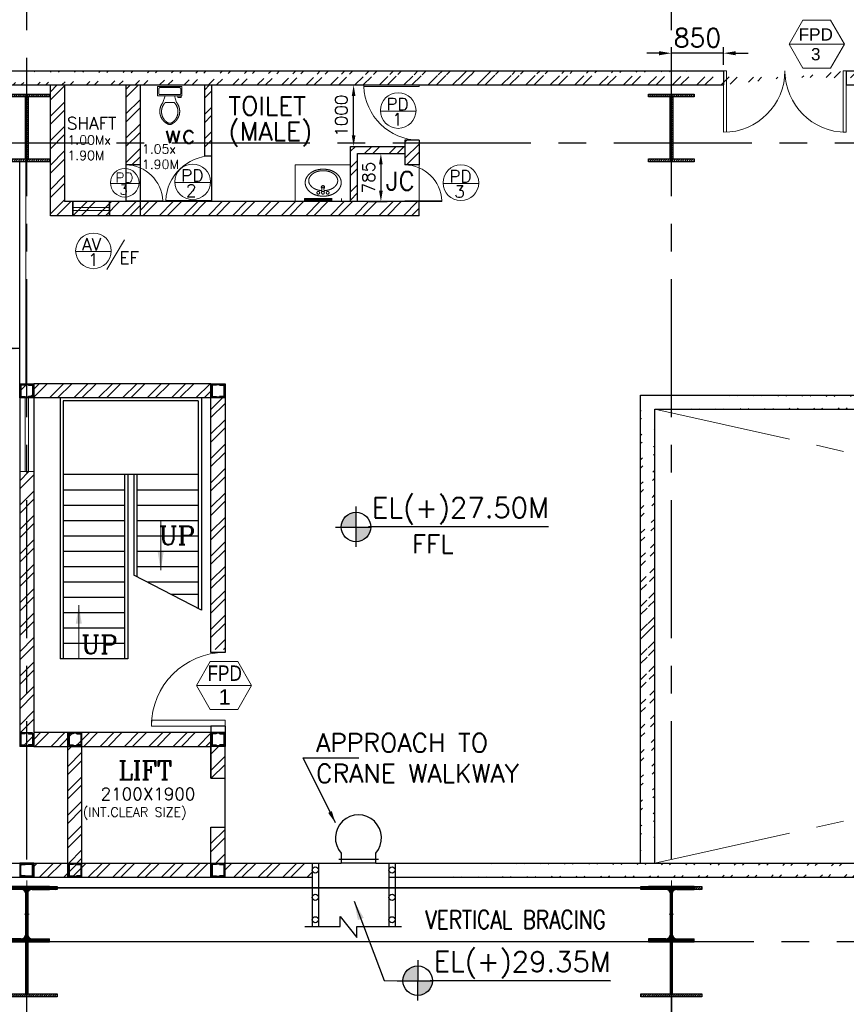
# Model space of a CAD drawing. Header units: inches. Extents: x 0 to 1544102, y -487208 to 23144100.
# Tile 80 of 256: x 527599 to 541064, y -190507 to -174475. Entities that reach past the tile are written whole.
import ezdxf
from ezdxf.enums import TextEntityAlignment as Align

# ---------------------------------------------------------------- set-up
doc = ezdxf.new("R2010")
doc.units = ezdxf.units.IN
doc.header["$LTSCALE"] = 1800
doc.header["$MEASUREMENT"] = 0
for name, pattern in [('1 NORTH ELEVATION$0$NORTH ELEVATION$0$HIDDEN', [0.375, 0.25, -0.125]), ('CENTER', [2, 1.25, -0.25, 0.25, -0.25]), ('HIDDEN', [0.375, 0.25, -0.125])]:
    doc.linetypes.add(name, pattern=pattern)
doc.layers.get('0').update_dxf_attribs({"color": 253, "lineweight": 9})
for name, color, linetype in [('1', 7, 'Continuous'), ('BRACING', 1, 'HIDDEN'), ('COL', 1, 'Continuous'), ('CONCRETE', 145, 'Continuous'), ('GRID', 251, 'CENTER'), ('REV3', 2, 'Continuous'), ('STAIR', 2, 'Continuous'), ('STEEL', 231, 'Continuous'), ('TEXT', 3, 'Continuous'), ('WALL', 6, 'Continuous'), ('WALL1', 6, 'Continuous')]:
    doc.layers.add(name, color=color, linetype=linetype)
for name, color, linetype, lineweight in [('2CON', 1, 'Continuous', 13), ('A-CUT OUT', 3, 'Continuous', 30), ('A-DOOR', 31, 'Continuous', 9), ('A-DOOR TAG', 3, 'Continuous', 15), ('A-WIN TAG', 3, 'Continuous', 13), ('A-WIN TAG TEXT', 3, 'Continuous', 13), ('CCONTHIN', 15, '1 NORTH ELEVATION$0$NORTH ELEVATION$0$HIDDEN', 13), ('CEN', 2, 'CENTER', 15), ('CHAT', 11, 'Continuous', 13), ('DIM', 4, 'Continuous', 18), ('dimension line', 4, 'Continuous', 18), ('DOOR', 235, 'Continuous', 13), ('HANDRAIL', 3, 'Continuous', 15), ('LEADER', 4, 'Continuous', 15), ('WALL HATCH', 251, 'Continuous', 13), ('WIN', 31, 'Continuous', 13), ('WINDOW', 3, 'Continuous', 13)]:
    doc.layers.add(name, color=color, linetype=linetype, lineweight=lineweight)
doc.styles.add('ROAMNS', font='ROMANS.shx')
doc.styles.add('ROMANC', font='ROMANC.SHX')
doc.styles.add('ROMANS', font='romans.shx')
doc.styles.add('SIMPLEX-25', font='simplex.shx')
doc.styles.get("Standard").update_dxf_attribs({"font": 'arial.ttf'})
doc.linetypes.add('FENCELINE1', pattern='A,0.25,-0.1,[133,ltypeshp.shx,S=0.1,R=0,X=-0.1,Y=0],-0.1,1', length=1.45)
doc.dimstyles.new('270-TA-100', dxfattribs={"dimscale": 150, "dimtxt": 400, "dimasz": 2, "dimexe": 0.75, "dimexo": 1, "dimgap": 1, "dimtad": 1, "dimdec": 0, "dimzin": 12, "dimdsep": 46, "dimtxsty": 'ROMANS', "dimcen": 0, "dimclrd": 256, "dimclre": 256, "dimclrt": 6, "dimadec": 1, "dimazin": 3, "dimtfac": 1, "dimtdec": 0, "dimtix": 1, "dimtmove": 2, "dimatfit": 0, "dimfxl": 1.25, "dimarcsym": 2})
doc.dimstyles.new('DIM INT 1', dxfattribs={"dimtxt": 300, "dimasz": 200, "dimexe": 100, "dimexo": 100, "dimgap": 100, "dimtad": 1, "dimdec": 0, "dimzin": 13, "dimdsep": 46, "dimlunit": 5, "dimtxsty": 'ROAMNS', "dimblk1": 'CLOSEDBLANK', "dimcen": 0.09, "dimclrd": 9, "dimclre": 9, "dimclrt": 4, "dimadec": 0, "dimazin": 0, "dimtfac": 1, "dimtdec": 0, "dimtix": 1, "dimtmove": 2, "dimatfit": 3, "dimfxl": 1, "dimtolj": 1, "dimtzin": 13, "dimarcsym": 0})
doc.dimstyles.new('DIM INT 2', dxfattribs={"dimtxt": 200, "dimasz": 180, "dimexe": 100, "dimexo": 100, "dimgap": 100, "dimtad": 1, "dimdec": 0, "dimzin": 13, "dimdsep": 46, "dimlunit": 5, "dimtxsty": 'ROAMNS', "dimcen": 0.09, "dimclrd": 9, "dimclre": 9, "dimclrt": 4, "dimadec": 0, "dimazin": 0, "dimtfac": 1, "dimtdec": 0, "dimtix": 1, "dimtmove": 2, "dimatfit": 3, "dimfxl": 1, "dimtolj": 1, "dimtzin": 13, "dimarcsym": 0})
doc.dimstyles.new('DIM100 x2', dxfattribs={"dimscale": 0, "dimtxt": 400, "dimasz": 400, "dimexe": 100, "dimexo": 100, "dimgap": 100, "dimtad": 1, "dimdec": 0, "dimzin": 13, "dimdsep": 46, "dimtxsty": 'ROMANS', "dimblk2": 'OBLIQUE', "dimcen": 100, "dimdle": 100, "dimclrd": 9, "dimclre": 9, "dimclrt": 4, "dimadec": 0, "dimazin": 0, "dimtfac": 1.1, "dimtdec": 0, "dimtix": 1, "dimtmove": 2, "dimatfit": 3, "dimfxl": 1, "dimtolj": 1, "dimtzin": 13, "dimarcsym": 0})
doc.dimstyles.new('USER175', dxfattribs={"dimscale": 175, "dimtxt": 2, "dimasz": 1.75, "dimexe": 0, "dimexo": 0, "dimgap": 0.5, "dimtad": 1, "dimdec": 0, "dimzin": 0, "dimdsep": 46, "dimtxsty": 'ROMANS', "dimcen": 0, "dimclrd": 4, "dimclre": 4, "dimclrt": 4, "dimadec": 0, "dimazin": 0, "dimtfac": 0.09, "dimtdec": 0, "dimtix": 1, "dimtofl": 0, "dimtmove": 0, "dimatfit": 3, "dimfxl": 1, "dimtolj": 1, "dimtzin": 0, "dimarcsym": 0})
pattern_1 = [(45, (-441058.83, -169272.05), (-198.87378, 198.87378), []), (45, (-440926.25, -169272.05), (-198.87378, 198.87378), [])]
pattern_2 = [(45, (0, -106029.48), (-198.87378, 198.87378), []), (45, (132.58, -106029.48), (-198.87378, 198.87378), [])]
pattern_3 = [(45, (1e-10, -106029.48), (-198.87378, 198.87378), []), (45, (132.58, -106029.48), (-198.87378, 198.87378), [])]

# ---------------------------------------------------------------- blocks, each defined once
blk = doc.blocks.new('B-ROW COLUMN')
at = {"layer": 'COL'}
h = blk.add_hatch(dxfattribs=at)
h.set_pattern_fill('ANSI31', color=256, scale=200, style=0)
h.set_pattern_definition([(45, (155648.048, 63141.767), (-17.67767, 17.67767), [])])
h.paths.add_polyline_path([(171095, 85178), (172085, 85178), (172085, 85128), (171095, 85128)])
h.paths.add_polyline_path([(171574, 86878), (171606, 86878), (171606, 85178), (171574, 85178)])
h.paths.add_polyline_path([(171095, 86928), (172085, 86928), (172085, 86878), (171095, 86878)])
blk.add_line((171590, 85128), (171590, 86928))
at = {"layer": 'CEN'}
for p, q in [((171590, 85128), (171590, 86928)), ((171399, 86028), (171782, 86028))]:
    blk.add_line(p, q, dxfattribs=at)
at = {"layer": 'COL'}
for points in [[(171095, 86928), (172085, 86928), (172085, 86878), (171095, 86878)], [(171574, 86878), (171606, 86878), (171606, 85178), (171574, 85178)], [(171095, 85178), (172085, 85178), (172085, 85128), (171095, 85128)]]:
    blk.add_lwpolyline(points, close=True, dxfattribs=at)
blk = doc.blocks.new('M_Fire Door Single - 1200 x 2100mm FPD1-Level 1')
at = {"layer": 'A-DOOR'}
for p, q in [((500, -115), (500, -1315)), ((600, -115), (500, -115)), ((600, -115), (600, -1315)), ((600, -1315), (500, -1315))]:
    blk.add_line(p, q, dxfattribs=at)
blk.add_arc((600, -115), 1200, 180, 270, dxfattribs=at)
blk = doc.blocks.new('Stub column')
at = {"layer": 'COL', "linetype": 'ByBlock'}
for p, q in [((-108, 90), (-108, -90)), ((-108, 90), (-100, 90)), ((-108, 90), (-100, 90)), ((-108, 90), (-108, -90)), ((-25, 100), (-100, 100)), ((-100, 100), (-100, -100)), ((-100, 100), (-100, -100)), ((-25, 100), (-100, 100)), ((90, 108), (-90, 108)), ((-90, 100), (-90, 108)), ((-90, 100), (-90, 108)), ((-25, 100), (100, 100)), ((90, 100), (90, 108)), ((100, 100), (100, -100)), ((108, 90), (100, 90)), ((108, 90), (108, -90)), ((-108, -90), (-100, -90)), ((-108, -90), (-100, -90)), ((-100, -100), (-25, -100)), ((-100, -100), (-25, -100)), ((-90, -100), (-90, -108)), ((-90, -100), (-90, -108)), ((90, -108), (-90, -108)), ((100, -100), (-25, -100)), ((90, -100), (90, -108)), ((108, -90), (100, -90))]:
    blk.add_line(p, q, dxfattribs=at)
for points in [[(-25, -100), (-25, -97, 0.401544), (-31, -91), (-88, -88, -0.401544), (-94, -82), (-94, 82, -0.401544), (-88, 88), (-31, 91, 0.401544), (-25, 97), (-25, 100)], [(-25, -100), (-25, -97, 0.401544), (-31, -91), (-88, -88, -0.401544), (-94, -82), (-94, 82, -0.401544), (-88, 88), (-31, 91, 0.401544), (-25, 97), (-25, 100)], [(25, -100), (25, -97, -0.401544), (31, -91), (88, -88, 0.401544), (94, -82), (94, 82, 0.401544), (88, 88), (31, 91, -0.401544), (25, 97), (25, 100)]]:
    blk.add_lwpolyline(points, format="xyb", dxfattribs=at)
blk = doc.blocks.new('PL-FFL2')
at = {"layer": 'A-CUT OUT'}
h = blk.add_hatch(color=7, dxfattribs=at)
h.paths.add_polyline_path([(3.09, 1.96, 0.414214), (1.09, -0.04), (3.09, -0.04)])
h.paths.add_polyline_path([(5.09, -0.04), (3.09, -0.04), (3.09, -2.04, 0.414214)])
at = {"color": 1, "linetype": 'Continuous'}
for p, q in [((3.09, 2.74), (3.09, -2.74)), ((29.24, 0), (4.78, 0)), ((4.78, 0), (5.09, 0)), ((0.31, -0.04), (5.09, -0.04))]:
    blk.add_line(p, q, dxfattribs=at)
blk.add_circle((3.09, -0.04), 2, dxfattribs=at)
at = {"color": 4, "linetype": 'Continuous'}
blk.add_attdef('EL(+)', text='', height=2.75, dxfattribs=at).set_placement((18.98, 2.4), align=Align.MIDDLE)
at = {"color": 3, "linetype": 'Continuous'}
blk.add_attdef('XXX', text='', height=2.5, dxfattribs=at).set_placement((18.44, -3.52), align=Align.MIDDLE)
blk = doc.blocks.new('*D659')
at = {"layer": 'dimension line', "color": 9, "lineweight": -2, "transparency": 16777216}
for p, q in [((538214, -189746), (538214, -191371)), ((548714, -190890), (548714, -191371)), ((548314, -191271), (538614, -191271))]:
    blk.add_line(p, q, dxfattribs=at)
at = {"layer": 'dimension line', "color": 9, "transparency": 16777216}
for points in [[(538614, -191205), (538614, -191338), (538214, -191271)], [(548314, -191205), (548314, -191338), (548714, -191271)]]:
    blk.add_solid(points, dxfattribs=at)
at = {"layer": 'dimension line', "color": 4, "transparency": 16777216, "insert": (543464, -190971), "char_height": 400, "attachment_point": 5, "style": 'ROMANS'}
blk.add_mtext('\\A1;10500', dxfattribs=at)
blk = doc.blocks.new('_Oblique')
at = {"color": 0, "linetype": 'ByBlock', "lineweight": -2}
blk.add_line((-0.5, -0.5), (0.5, 0.5), dxfattribs=at)
blk = doc.blocks.new('B-ROW COLUMN (ABOVE 27.6M)')
at = {"layer": 'COL', "linetype": 'Continuous'}
h = blk.add_hatch(dxfattribs=at)
h.set_pattern_fill('ANSI31', color=256, scale=100, style=0)
h.set_pattern_definition([(45, (-1203962.571, 168010.577), (-8.83883476, 8.83883476), [])])
h.paths.add_polyline_path([(13, 500), (0, 500), (0, 150), (13, 150)])
h.paths.add_polyline_path([(0, 500), (-13, 500), (-13, 150), (0, 150)])
h.paths.add_polyline_path([(-370, 900), (-370, 852), (-89, 852), (-87, 852), (-85, 852), (-83, 852), (-82, 852), (-80, 851), (-78, 851), (-76, 851), (-74, 851), (-72, 850), (-71, 850), (-69, 849), (-67, 849), (-65, 848), (-64, 848), (-62, 847), (-60, 846), (-58, 846), (-57, 845), (-55, 844), (-53, 843), (-52, 842), (-50, 841), (-49, 840), (-47, 839), (-46, 838), (-44, 837), (-43, 836), (-41, 835), (-40, 834), (-38, 832), (-37, 831), (-36, 830), (-34, 829), (-33, 827), (-32, 826), (-31, 824), (-29, 823), (-28, 821), (-27, 820), (-26, 818), (-25, 817), (-24, 815), (-23, 814), (-22, 812), (-22, 810), (-21, 809), (-20, 807), (-19, 805), (-19, 804), (-18, 802), (-17, 800), (-17, 798), (-16, 797), (-16, 795), (-15, 793), (-15, 791), (-15, 789), (-14, 788), (-14, 786), (-14, 784), (-14, 782), (-14, 780), (-14, 778), (-13, 776), (-13, 500), (0, 500), (0, 900)])
h.paths.add_polyline_path([(370, 852), (370, 900), (0, 900), (0, 500), (13, 500), (13, 776), (14, 778), (14, 780), (14, 782), (14, 784), (14, 786), (14, 788), (15, 789), (15, 791), (15, 793), (16, 795), (16, 797), (17, 798), (17, 800), (18, 802), (19, 804), (19, 805), (20, 807), (21, 809), (22, 810), (22, 812), (23, 814), (24, 815), (25, 817), (26, 818), (27, 820), (28, 821), (29, 823), (31, 824), (32, 826), (33, 827), (34, 829), (36, 830), (37, 831), (38, 832), (40, 834), (41, 835), (43, 836), (44, 837), (46, 838), (47, 839), (49, 840), (50, 841), (52, 842), (53, 843), (55, 844), (57, 845), (58, 846), (60, 846), (62, 847), (64, 848), (65, 848), (67, 849), (69, 849), (71, 850), (72, 850), (74, 851), (76, 851), (78, 851), (80, 851), (82, 852), (83, 852), (85, 852), (87, 852), (89, 852)])
h.paths.add_polyline_path([(370, 0), (370, 48), (89, 48), (87, 48), (85, 48), (83, 48), (82, 48), (80, 49), (78, 49), (76, 49), (74, 49), (72, 50), (71, 50), (69, 51), (67, 51), (65, 52), (64, 52), (62, 53), (60, 54), (58, 54), (57, 55), (55, 56), (53, 57), (52, 58), (50, 59), (49, 60), (47, 61), (46, 62), (44, 63), (43, 64), (41, 65), (40, 66), (38, 68), (37, 69), (36, 70), (34, 71), (33, 73), (32, 74), (31, 76), (29, 77), (28, 79), (27, 80), (26, 82), (25, 83), (24, 85), (23, 86), (22, 88), (22, 90), (21, 91), (20, 93), (19, 95), (19, 96), (18, 98), (17, 100), (17, 102), (16, 103), (16, 105), (15, 107), (15, 109), (15, 111), (14, 112), (14, 114), (14, 116), (14, 118), (14, 120), (14, 122), (13, 124), (13, 150), (0, 150), (0, 0)])
h.paths.add_polyline_path([(-370, 48), (-370, 0), (0, 0), (0, 150), (-13, 150), (-13, 124), (-14, 122), (-14, 120), (-14, 118), (-14, 116), (-14, 114), (-14, 112), (-15, 111), (-15, 109), (-15, 107), (-16, 105), (-16, 103), (-17, 102), (-17, 100), (-18, 98), (-19, 96), (-19, 95), (-20, 93), (-21, 91), (-22, 90), (-22, 88), (-23, 86), (-24, 85), (-25, 83), (-26, 82), (-27, 80), (-28, 79), (-29, 77), (-31, 76), (-32, 74), (-33, 73), (-34, 71), (-36, 70), (-37, 69), (-38, 68), (-40, 66), (-41, 65), (-43, 64), (-44, 63), (-46, 62), (-47, 61), (-49, 60), (-50, 59), (-52, 58), (-53, 57), (-55, 56), (-57, 55), (-58, 54), (-60, 54), (-62, 53), (-64, 52), (-65, 52), (-67, 51), (-69, 51), (-71, 50), (-72, 50), (-74, 49), (-76, 49), (-78, 49), (-80, 49), (-82, 48), (-83, 48), (-85, 48), (-87, 48), (-89, 48)])
at = {"layer": 'CEN', "color": 2}
for p, q in [((0, 995), (0, -95)), ((-37, 450), (37, 450))]:
    blk.add_line(p, q, dxfattribs=at)
at = {"layer": 'COL'}
for p, q in [((-370, 900), (-370, 852)), ((370, 900), (-370, 900)), ((-89, 852), (-370, 852)), ((89, 852), (370, 852)), ((370, 852), (370, 900)), ((-13, 776), (-13, 124)), ((13, 776), (13, 124)), ((-89, 48), (-370, 48)), ((-370, 48), (-370, 0)), ((-370, 0), (370, 0)), ((89, 48), (370, 48)), ((370, 0), (370, 48))]:
    blk.add_line(p, q, dxfattribs=at)
for centre, major_axis, start_param, end_param in [((-89, 776), (-75.5, 0), 3.142177, 4.712973), ((89, 776), (-75.5, 0), -1.570153, 0.000644), ((-89, 124), (-75.5, 0.1), 1.572668, 3.143464), ((89, 124), (-75.5, 0.1), 0.001198, 1.571994)]:
    blk.add_ellipse(centre, major_axis=major_axis, ratio=1, start_param=start_param, end_param=end_param, dxfattribs=at)
blk = doc.blocks.new('C-ROW COLUMN (above17m)')
at = {"layer": 'COL'}
h = blk.add_hatch(dxfattribs=at)
h.set_pattern_fill('ANSI31', color=256, scale=200, style=0)
h.set_pattern_definition([(45, (-78771.347, -120071.694), (-17.6776695, 17.6776695), [])])
h.paths.add_polyline_path([(22, 755), (-22, 755), (-22, -255), (22, -255)])
h.paths.add_polyline_path([(370, -300), (370, -255), (-370, -255), (-370, -300)])
h.paths.add_polyline_path([(-370, 800), (-370, 755), (370, 755), (370, 800)])
at = {"layer": 'CEN'}
for p, q in [((0, -300), (0, 800)), ((-192, 0), (192, 0))]:
    blk.add_line(p, q, dxfattribs=at)
at = {"layer": 'COL'}
for points in [[(-370, 800), (370, 800), (370, 755), (-370, 755)], [(-22, 755), (22, 755), (22, -255), (-22, -255)], [(-370, -255), (370, -255), (370, -300), (-370, -300)]]:
    blk.add_lwpolyline(points, close=True, dxfattribs=at)
blk = doc.blocks.new('M_Double-Flush - 2000 X 2100 SD1-275612-Level 1')
at = {"layer": 'A-DOOR', "lineweight": 18}
for p, q in [((-1000, 1115), (-949, 1115)), ((-1000, 115), (-1000, 1115)), ((-949, 115), (-949, 1115)), ((949, 115), (949, 1114)), ((1000, 115), (1000, 1115)), ((-1000, 115), (-949, 115)), ((1000, 115), (949, 115))]:
    blk.add_line(p, q, dxfattribs=at)
at = {"layer": 'A-DOOR'}
for centre, start, end in [((-1000, 115), 0, 90), ((1000, 115), 90, 180)]:
    blk.add_arc(centre, 1000, start, end, dxfattribs=at)
blk = doc.blocks.new('*D769')
at = {"layer": 'DIM', "color": 9, "lineweight": -2, "transparency": 16777216}
for p, q in [((538014, -175021), (537814, -175021)), ((538214, -175438), (538214, -174921)), ((539064, -175021), (538214, -175021)), ((539064, -175208), (539064, -174921)), ((539264, -175021), (539464, -175021))]:
    blk.add_line(p, q, dxfattribs=at)
at = {"layer": 'DIM', "color": 9, "transparency": 16777216}
for points in [[(538014, -174988), (538014, -175055), (538214, -175021)], [(539264, -174988), (539264, -175055), (539064, -175021)]]:
    blk.add_solid(points, dxfattribs=at)
at = {"layer": 'DIM', "color": 4, "transparency": 16777216, "insert": (538639, -174771), "char_height": 300, "attachment_point": 5, "style": 'ROAMNS'}
blk.add_mtext('\\A1;850', dxfattribs=at)
blk = doc.blocks.new('_ClosedBlank')
at = {"color": 0, "linetype": 'ByBlock', "lineweight": -2}
for p, q in [((-1, 0.167), (0, 0)), ((-1, 0.167), (-1, -0.167)), ((0, 0), (-1, -0.167))]:
    blk.add_line(p, q, dxfattribs=at)
blk = doc.blocks.new('SERVICE BUILDING-ARCH$0$dd1')
at = {"layer": 'DOOR'}
blk.add_lwpolyline([(-1000, 975), (0, 975), (0, 1000), (-1000, 1000)], close=True, dxfattribs=at)
blk.add_arc((13, 1014), 1014, 182.2093, 269.2412, dxfattribs=at)
blk = doc.blocks.new('*D1102')
at = {"layer": 'DIM', "color": 9, "lineweight": -2, "transparency": 16777216}
for p, q in [((533292, -176653), (533582, -176653)), ((533482, -176833), (533482, -177258)), ((533292, -177438), (533582, -177438))]:
    blk.add_line(p, q, dxfattribs=at)
at = {"layer": 'DIM', "color": 9, "transparency": 16777216}
for points in [[(533452, -176833), (533512, -176833), (533482, -176653)], [(533452, -177258), (533512, -177258), (533482, -177438)]]:
    blk.add_solid(points, dxfattribs=at)
at = {"layer": 'DIM', "color": 4, "transparency": 16777216, "insert": (533282, -177045), "char_height": 200, "attachment_point": 5, "rotation": 90, "style": 'ROAMNS'}
blk.add_mtext('\\A1;785', dxfattribs=at)
blk = doc.blocks.new('*D1103')
at = {"layer": 'DIM', "color": 9, "lineweight": -2, "transparency": 16777216}
for p, q in [((533089, -175538), (533138, -175538)), ((533038, -176358), (533038, -175718)), ((533089, -176538), (533138, -176538))]:
    blk.add_line(p, q, dxfattribs=at)
at = {"layer": 'DIM', "color": 9, "transparency": 16777216}
for points in [[(533008, -175718), (533068, -175718), (533038, -175538)], [(533008, -176358), (533068, -176358), (533038, -176538)]]:
    blk.add_solid(points, dxfattribs=at)
at = {"layer": 'DIM', "color": 4, "transparency": 16777216, "insert": (532838, -176038), "char_height": 200, "attachment_point": 5, "rotation": 90, "style": 'ROAMNS'}
blk.add_mtext('\\A1;1000', dxfattribs=at)
blk = doc.blocks.new('*U1096')
for p, q in [((9.5, -7), (9.5, -3)), ((-10, -9.5), (-8, -9.5)), ((-10, -10.5), (-10, -9.5)), ((-7, -10.5), (-10, -10.5)), ((-8, -9.5), (-8, -9)), ((-7, -9), (-7, -10.5)), ((-4, -9), (-6, -15)), ((4, -15), (-4, -15)), ((4, -9), (6, -15))]:
    blk.add_line(p, q)
blk.add_lwpolyline([(10.5, -9), (10.5, -1), (-10.5, -1), (-10.5, -9)], close=True)
for points in [[(-9.5, -3), (-9.5, -7)], [(8.5, -2), (-8.5, -2)], [(-8.5, -8), (8.5, -8)]]:
    blk.add_lwpolyline(points)
for centre, radius, start, end in [((-8.62, -2.88), 0.884, 81.8699, 188.1301), ((-8.62, -7.12), 0.884, 171.8699, 278.1301), ((8.62, -2.88), 0.884, 351.8699, 98.1301), ((8.62, -7.12), 0.884, 261.8699, 8.1301), ((3.52, -22.58), 12.17, 141.46911, 247.97143), ((4.2, -22.82), 11.33, 136.36773, 238.94682), ((-3.52, -22.58), 12.17, 292.02843, 38.53071), ((-4.2, -22.82), 11.33, 301.05301, 43.63209), ((0, -28.88), 4, 245.73182, 294.26817), ((0, -30), 4, 254.86053, 285.13947)]:
    blk.add_arc(centre, radius, start, end)
blk = doc.blocks.new('SC-01& LIFT')
at = {"layer": 'WALL HATCH'}
h = blk.add_hatch(dxfattribs=at)
h.set_pattern_fill('ANSI32', color=256, scale=750, style=0)
h.set_pattern_definition([(45, (-441713.83, -169222.05), (-198.87378, 198.87378), []), (45, (-441581.25, -169222.05), (-198.87378, 198.87378), [])])
edge = h.paths.add_edge_path()
edge.add_arc((3172, -33583100), 33587860, 89.9999019, 90.0002943, ccw=False)
edge.add_line((3230, 4760), (3230, 8855))
edge.add_line((3230, 8855), (3000, 8855))
edge.add_line((3000, 8855), (3000, 4760))
h = blk.add_hatch(dxfattribs=at)
h.set_pattern_fill('ANSI32', color=256, scale=750, style=0)
h.set_pattern_definition([(45, (-527713.7, -124725.3), (-198.87378, 198.87378), []), (45, (-527581.12, -124725.3), (-198.87378, 198.87378), [])])
h.paths.add_polyline_path([(3000, 9085), (115, 9085), (115, 8970), (3000, 8970)])
h.paths.add_polyline_path([(3000, 8970), (115, 8970), (115, 8855), (3000, 8855)])
h = blk.add_hatch(dxfattribs=at)
h.set_pattern_fill('ANSI32', color=256, scale=750, style=0)
h.set_pattern_definition([(45, (-421565.83, -181789.8), (-198.87378, 198.87378), []), (45, (-421433.25, -181789.8), (-198.87378, 198.87378), [])])
h.paths.add_polyline_path([(3000, 3180), (2305, 3180), (115, 3180), (115, 3295), (3000, 3295)])
h.paths.add_polyline_path([(3000, 3295), (115, 3295), (115, 3410), (125, 3410), (3000, 3410)])
h = blk.add_hatch(dxfattribs=at)
h.set_pattern_fill('ANSI32', color=256, scale=750, style=0)
h.set_pattern_definition([(45, (-466575.8, -141084.9), (-198.87378, 198.87378), []), (45, (-466443.2, -141084.9), (-198.87378, 198.87378), [])])
h.paths.add_polyline_path([(900, 3180), (670, 3180), (670, 1280), (900, 1280)])
h = blk.add_hatch(dxfattribs=at)
h.set_pattern_fill('ANSI32', color=256, scale=750, style=0)
h.set_pattern_definition(pattern_1)
h.paths.add_polyline_path([(3230, 3180), (3000, 3180), (3000, 2663), (3230, 2663)])
h = blk.add_hatch(dxfattribs=at)
h.set_pattern_fill('ANSI32', color=256, scale=750, style=0)
h.set_pattern_definition(pattern_1)
h.paths.add_polyline_path([(3230, 1863), (3000, 1863), (3000, 1280), (3230, 1280)])
h = blk.add_hatch(dxfattribs=at)
h.set_pattern_fill('ANSI32', color=256, scale=750, style=0)
h.set_pattern_definition([(45, (-441713.83, -169272.05), (-198.87378, 198.87378), []), (45, (-441581.25, -169272.05), (-198.87378, 198.87378), [])])
h.paths.add_polyline_path([(3000, 1050), (3000, 1280), (115, 1280), (115, 1050)])
at = {"layer": 'COL'}
for points in [[(-115, 9085), (115, 9085), (115, 8855), (-115, 8855)], [(3000, 9085), (3230, 9085), (3230, 8855), (3000, 8855)], [(3000, 3410), (3230, 3410), (3230, 3180), (3000, 3180)]]:
    blk.add_lwpolyline(points, close=True, dxfattribs=at)
at = {"layer": 'REV3', "linetype": 'Continuous'}
for p, q in [((115, 1280), (-115, 1280)), ((115, 1050), (-115, 1050))]:
    blk.add_line(p, q, dxfattribs=at)
at = {"layer": 'STAIR', "linetype": 'FENCELINE1', "ltscale": 0.25}
for p, q in [((545, 8855), (545, 4605)), ((2845, 8855), (2845, 5396)), ((1645, 7605), (1645, 4605)), ((1745, 7605), (1745, 5971))]:
    blk.add_line(p, q, dxfattribs=at)
at = {"layer": 'STAIR'}
for p, q in [((595, 8805), (595, 4605)), ((2795, 8805), (595, 8805)), ((2795, 8805), (2795, 5422)), ((2795, 7605), (595, 7605)), ((1595, 7605), (1595, 4605)), ((1795, 7605), (1795, 5945)), ((1595, 7355), (595, 7355)), ((2795, 7355), (1795, 7355)), ((1595, 7105), (595, 7105)), ((2795, 7105), (1795, 7105)), ((1595, 6855), (595, 6855)), ((2795, 6855), (1795, 6855)), ((1595, 6605), (595, 6605)), ((2795, 6605), (1795, 6605)), ((1595, 6355), (595, 6355)), ((2795, 6355), (1795, 6355)), ((1595, 6105), (595, 6105)), ((2795, 6105), (1795, 6105)), ((2845, 5396), (1745, 5971)), ((1595, 5855), (595, 5855)), ((2795, 5855), (1967, 5855)), ((2795, 5655), (2350, 5655)), ((1595, 5605), (595, 5605)), ((1595, 5355), (595, 5355)), ((1595, 5105), (595, 5105)), ((1595, 4855), (595, 4855)), ((1645, 4605), (545, 4605))]:
    blk.add_line(p, q, dxfattribs=at)
at = {"layer": 'WALL'}
for p, q in [((3000, 9085), (115, 9085)), ((3000, 8855), (115, 8855)), ((670, 1050), (670, 3410)), ((900, 1050), (900, 3410)), ((3000, 3510), (3000, 3410)), ((3230, 3510), (3230, 3410)), ((3000, 3180), (3000, 2663)), ((3000, 2663), (3000, 3180)), ((3000, 2663), (3230, 2663)), ((3000, 1863), (3230, 1863)), ((3000, 1050), (3000, 1863))]:
    blk.add_line(p, q, dxfattribs=at)
at = {"layer": 'WALL', "flags": 128}
for points in [[(3230, 9085), (3230, 4710), (3000, 4710), (3000, 9085)], [(115, 3410), (3000, 3410)], [(3230, 3510), (3000, 3510)], [(115, 3180), (3000, 3180)], [(3000, 1280), (3000, 1863)], [(3230, 1280), (3230, 1863)], [(115, 1280), (3000, 1280)], [(115, 1050), (2870, 1050)]]:
    blk.add_lwpolyline(points, dxfattribs=at)
at = {"layer": 'WALL'}
for points in [[(-115, 1280), (-115, 1050), (3230, 1050), (3230, 3180)], [(-115, 1280), (-115, 1050)], [(115, 1280), (115, 1050)]]:
    blk.add_lwpolyline(points, dxfattribs=at)
at = {"layer": 'COL', "xscale": -1, "rotation": 180}
for p in [(0, 8970), (3115, 8970), (0, 3295), (785, 3295), (3115, 3295), (785, 1165), (3115, 1165)]:
    blk.add_blockref('Stub column', p, dxfattribs=at)
at = {"layer": 'COL'}
blk.add_blockref('Stub column', (0, 1165), dxfattribs=at)
at = {"layer": 'TEXT', "linetype": 'CENTER', "style": 'ROMANC'}
for s, height, p in [('UP', 300, (2150, 6467, -1000)), ('UP', 300, (888, 4691, -1000)), ('LIFT', 300, (1493, 2644)), ('2100X1900', 200, (1204, 2307)), ('(INT.CLEAR SIZE)', 150, (913, 2036))]:
    blk.add_text(s, height=height, dxfattribs=at).set_placement(p)
at = {"layer": 'LEADER'}
for points in [[(2182, 6050), (2182, 6855)], [(848, 5478), (848, 4605)]]:
    blk.add_leader(points, dimstyle='270-TA-100', dxfattribs=at)

msp = doc.modelspace()

# ---------------------------------------------------------------- hatches: boundary and pattern name
at = {"layer": 'WALL HATCH'}
h = msp.add_hatch(dxfattribs=at)
h.set_pattern_fill('ANSI32', color=256, scale=750, style=0)
h.set_pattern_definition([(45, (0, -210), (-198.87378, 198.87378), []), (45, (132.58, -210), (-198.87378, 198.87378), [])])
edge = h.paths.add_edge_path()
edge.add_line((541063.7, -175308.09), (557298.96, -175308.09))
edge.add_line((541063.7, -175538.09), (557292.52, -175538.09))
edge.add_line((525244.99, -175308.09), (539063.7, -175308.09))
edge.add_line((525244.99, -175538.09), (539063.7, -175538.09))
h = msp.add_hatch(dxfattribs=at)
h.set_pattern_fill('ANSI32', color=256, scale=750, style=0)
h.set_pattern_definition([(45, (124000, -106029.48), (-198.87378, 198.87378), []), (45, (124132.58, -106029.48), (-198.87378, 198.87378), [])])
h.paths.add_polyline_path([(529558.7, -175538.09), (529328.7, -175538.09), (529328.7, -176488.09), (529558.7, -176488.09)])
h.paths.add_polyline_path([(528328.7, -175538.09), (528098.7, -175538.09), (528098.7, -176488.09), (528328.7, -176488.09)])
edge = h.paths.add_edge_path()
edge.add_arc((529320.64, -177446.43), 608.51, 66.96986, 89.241175)
edge.add_line((529328.7, -176837.98), (529328.7, -176488.09))
edge.add_line((529328.7, -176488.09), (529558.7, -176488.09))
edge.add_line((529558.7, -176488.09), (529558.7, -176886.42))
h.paths.add_polyline_path([(529558.7, -177422.98), (529328.7, -177422.98), (529328.7, -177437.98), (528328.7, -177437.98), (528328.7, -176488.09), (528098.7, -176488.09), (528098.7, -177667.98), (529558.7, -177667.98)])
h = msp.add_hatch(dxfattribs=at)
h.set_pattern_fill('ANSI32', color=256, scale=750, style=0)
h.set_pattern_definition(pattern_3)
h.paths.add_polyline_path([(530723.7, -175538.09), (530608.7, -175538.09), (530608.7, -176694.43), (530723.7, -176694.43)])
h = msp.add_hatch(dxfattribs=at)
h.set_pattern_fill('ANSI32', color=256, scale=750, style=0)
h.set_pattern_definition(pattern_3)
h.paths.add_polyline_path([(534103.7, -176437.98), (533873.7, -176437.98), (533873.7, -176537.98), (533873.7, -176837.98), (534103.7, -176837.98)])
h = msp.add_hatch(dxfattribs=at)
h.set_pattern_fill('ANSI32', color=256, scale=750, style=0)
h.set_pattern_definition([(45, (527713.7, -176587.98), (-198.874, 198.874), []), (45, (527846.29, -176587.98), (-198.874, 198.874), [])])
h.paths.add_polyline_path([(533873.7, -176537.98), (532988.7, -176537.98), (532988.7, -177537.98), (533103.7, -177537.98), (533103.7, -176652.98), (533873.7, -176652.98)])
h = msp.add_hatch(dxfattribs=at)
h.set_pattern_fill('ANSI32', color=256, scale=750, style=0)
h.set_pattern_definition([(45, (1e-10, -106144.37), (-198.87378, 198.87378), []), (45, (132.58, -106144.37), (-198.87378, 198.87378), [])])
h.paths.add_polyline_path([(529558.7, -177437.98), (529558.7, -177552.98), (529558.7, -177552.98), (529558.7, -177667.98), (534103.7, -177667.98), (534103.7, -177437.98), (533743.7, -177437.98)])
h = msp.add_hatch(dxfattribs=at)
h.set_pattern_fill('ANSI32', color=256, scale=750, style=0)
h.paths.add_polyline_path([(527598.7, -180633.09), (527828.7, -180633.09), (527828.7, -180403.09), (527598.7, -180403.09)])
h.paths.add_polyline_path([(527828.7, -181833.09), (527598.7, -181833.09), (527598.7, -186308.09), (527828.7, -186308.09)])
h = msp.add_hatch(dxfattribs=at)
h.set_pattern_fill('ANSI32', color=256, scale=750, style=0)
h.set_pattern_definition(pattern_2)
edge = h.paths.add_edge_path()
edge.add_line((537713.7, -180588.09), (571328.7, -180588.09))
edge.add_line((537943.7, -180818.09), (571098.7, -180818.09))
h = msp.add_hatch(dxfattribs=at)
h.set_pattern_fill('ANSI32', color=256, scale=750, style=0)
h.set_pattern_definition(pattern_2)
edge = h.paths.add_edge_path()
edge.add_line((537943.7, -188208.09), (537943.7, -180818.09))
edge.add_line((537713.7, -188208.09), (537713.7, -180588.09))
h = msp.add_hatch(dxfattribs=at)
h.set_pattern_fill('ANSI32', color=256, scale=750, style=0)
h.paths.add_polyline_path([(532363.7, -188208.09), (530943.7, -188208.09), (530943.7, -188438.09), (532363.7, -188438.09)])
h = msp.add_hatch(dxfattribs=at)
h.set_pattern_fill('ANSI32', color=256, scale=750, style=0)
edge = h.paths.add_edge_path()
edge.add_line((533713.7, -188208.09), (572385.04, -188208.09))
edge.add_line((533713.7, -188438.09), (572385.04, -188438.09))

# ---------------------------------------------------------------- linework, layer by layer
for p, q in [((529328.7, -176837.98), (529328.7, -177437.98)), ((529558.7, -176837.98), (529558.7, -177437.98)), ((529063.7, -177667.86), (528463.7, -177667.86)), ((529063.7, -177667.86), (528463.7, -177667.86))]:
    msp.add_line(p, q)
at = {"layer": '1'}
msp.add_lwpolyline([(532245.4, -189238.09), (532817.09, -189238.09), (532817.09, -189078.06), (533088.71, -189416.73), (533088.71, -189238.09), (533818.19, -189238.09)], dxfattribs=at)
at = {"layer": '2CON'}
for p, q in [((541031.45, -174875.42), (540131.45, -174875.42)), ((531376.37, -185315.13), (530476.37, -185315.13))]:
    msp.add_line(p, q, dxfattribs=at)
at = {"layer": 'A-DOOR TAG', "color": 1}
for p, q in [((534054.47, -175966.61), (533474.43, -175966.61)), ((529542.08, -177140.08), (529078.05, -177140.08)), ((530705.48, -177128.01), (530125.44, -177128.01)), ((535075.39, -177142.52), (534495.35, -177142.52)), ((529307.07, -178059.53), (529019.71, -178542.11)), ((529090.82, -178251.25), (528510.77, -178251.25))]:
    msp.add_line(p, q, dxfattribs=at)
for centre, radius in [((533764.45, -175954.41), 290.28), ((530415.46, -177115.81), 290.28), ((529310.07, -177130.33), 232.22), ((534785.37, -177130.33), 290.28), ((528800.79, -178239.05), 290.28)]:
    msp.add_circle(centre, radius, dxfattribs=at)
at = {"layer": 'A-WIN TAG'}
for points in [[(540356.45, -174485.71), (540131.45, -174875.42), (540356.45, -175265.13), (540806.45, -175265.13), (541031.45, -174875.42), (540806.45, -174485.71)], [(530701.37, -184925.42), (530476.37, -185315.13), (530701.37, -185704.85), (531151.37, -185704.85), (531376.37, -185315.13), (531151.37, -184925.42)]]:
    msp.add_lwpolyline(points, close=True, dxfattribs=at)
at = {"layer": 'BRACING', "const_width": 25}
for points in [[(528083.7, -188612.09), (537843.7, -188612.09)], [(528083.7, -189487.09), (537843.7, -189487.09)]]:
    msp.add_lwpolyline(points, dxfattribs=at)
at = {"layer": 'CCONTHIN', "linetype": 'Continuous'}
for p, q in [((532088.7, -176837.98), (532988.7, -176837.98)), ((532088.7, -177437.98), (532088.7, -176837.98))]:
    msp.add_line(p, q, dxfattribs=at)
at = {"layer": 'CCONTHIN'}
for p, q in [((532525.27, -177202.1), (532516.32, -177291.2)), ((532552.14, -177202.1), (532525.27, -177202.1)), ((532561.09, -177291.2), (532552.14, -177202.1)), ((532238.25, -177386.82), (532238.25, -177437.98)), ((532238.7, -177386.82), (532838.7, -177386.82)), ((532238.7, -177399.86), (532838.7, -177399.86)), ((532238.7, -177413.62), (532838.7, -177413.62)), ((532238.7, -177426.66), (532838.7, -177426.66)), ((532238.7, -177437.98), (532838.7, -177437.98)), ((532838.7, -177386.82), (532838.7, -177437.98))]:
    msp.add_line(p, q, dxfattribs=at)
for points in [[(532273.74, -177040.75, -0.10694543), (532343.15, -176966.8, -0.08158811), (532433.2, -176924.27, -0.06972009), (532542.69, -176908.93, -0.06972009), (532652.17, -176924.27, -0.08158811), (532742.22, -176966.8, -0.10694543), (532811.63, -177040.75, -0.27706682), (532811.63, -177217.47)], [(532520.97, -177259.09, -0.05374353), (532448.89, -177246.64, -0.08158811), (532375.57, -177212.01, -0.10694543), (532322.7, -177155.66, -0.27706682), (532322.7, -177037.7, -0.10694543), (532375.57, -176981.36, -0.08158811), (532448.89, -176946.73, -0.06972009), (532542.69, -176933.59, -0.06972009), (532636.48, -176946.73, -0.08158811), (532709.8, -176981.36, -0.10694543), (532762.68, -177037.7, -0.27706682), (532762.68, -177155.66, -0.10694543), (532709.8, -177212.01, -0.08158811), (532636.48, -177246.64, -0.05957553), (532556.47, -177259.5)], [(532433.2, -177333.96, -0.08158811), (532343.15, -177291.43, -0.10694543), (532273.74, -177217.47, -0.27706682), (532273.74, -177040.75)], [(532811.63, -177217.47, -0.10694543), (532742.22, -177291.43, -0.08158811), (532652.17, -177333.96, -0.1401213), (532433.2, -177333.96)]]:
    msp.add_lwpolyline(points, format="xyb", dxfattribs=at)
for centre in [(532463.02, -177293.45), (532538.7, -177293.45), (532615.71, -177293.45)]:
    msp.add_circle(centre, 22.5, dxfattribs=at)
msp.add_arc((532538.7, -177203.45), 27, 305.7391, 234.2607, dxfattribs=at)
at = {"layer": 'CEN'}
for p, q in [((537943.7, -188208.09), (571098.7, -180818.09)), ((537943.7, -180818.09), (571098.7, -188208.09))]:
    msp.add_line(p, q, dxfattribs=at)
at = {"layer": 'CONCRETE', "ltscale": 0.5}
msp.add_line((527598.7, -180403.09), (527598.7, -176788.09), dxfattribs=at)
at = {"layer": 'DIM'}
for p, q in [((530723.7, -176694.43), (530723.7, -177438.09)), ((534103.7, -176837.98), (534103.7, -177437.98))]:
    msp.add_line(p, q, dxfattribs=at)
at = {"layer": 'GRID'}
for p, q in [((538213.7, -191748), (538213.7, -129011.77)), ((527713.7, -191748), (527713.7, -162850.81)), ((571926.99, -176488.09), (522413.7, -176488.09)), ((571957.08, -189488.09), (522413.7, -189488.09))]:
    msp.add_line(p, q, dxfattribs=at)
at = {"layer": 'HANDRAIL', "linetype": 'FENCELINE1', "ltscale": 0.5}
msp.add_line((527698.7, -180403.09), (527698.7, -176788.09), dxfattribs=at)
at = {"layer": 'STEEL'}
for p, q in [((532835.22, -188045.32), (532835.22, -188208.09)), ((533397.72, -188208.09), (533397.72, -188045.32)), ((532363.7, -188208.09), (532363.7, -189238.09)), ((532463.7, -188208.09), (532463.7, -189238.09)), ((533440.79, -188149.21), (532800, -188149.21)), ((533397.72, -188208.09), (532835.22, -188208.09)), ((533613.7, -188208.09), (533613.7, -189238.09)), ((533713.7, -188208.09), (533713.7, -189238.09))]:
    msp.add_line(p, q, dxfattribs=at)
at = {"layer": 'STEEL', "linetype": 'Continuous'}
for centre in [(532413.7, -188320.44), (533663.7, -188320.44), (532413.7, -188765.75), (533663.7, -188765.75), (532413.7, -189130.88), (533663.7, -189130.88)]:
    msp.add_circle(centre, 50, dxfattribs=at)
at = {"layer": 'STEEL'}
msp.add_arc((533116.47, -187797.28), 375, 318.590378, 221.409622, dxfattribs=at)
at = {"layer": 'WALL'}
for p, q in [((525244.99, -175308.09), (539063.7, -175308.09)), ((539063.7, -175308.09), (539063.7, -175538.09)), ((541063.7, -175308.09), (555288.31, -175308.09)), ((541063.7, -175308.09), (541063.7, -175538.09)), ((525244.99, -175538.09), (539063.7, -175538.09)), ((528098.7, -177667.98), (528098.7, -175538.09)), ((528328.7, -175537.98), (528463.7, -175537.98)), ((528328.7, -175537.98), (528328.7, -177437.98)), ((529063.7, -175537.98), (529388.7, -175537.98)), ((529328.7, -175537.98), (529328.7, -177437.98)), ((529558.7, -175537.98), (529558.7, -177667.98)), ((530608.7, -175537.98), (530608.7, -176694.43)), ((530723.7, -175537.98), (530723.7, -177419.5)), ((541063.7, -175538.09), (555288.31, -175538.09)), ((533873.7, -176437.98), (533873.7, -176537.98)), ((534103.7, -176437.98), (534103.7, -176837.98)), ((532988.7, -177437.98), (532988.7, -176537.98)), ((532988.7, -176537.98), (533873.7, -176537.98)), ((533103.7, -177437.98), (533103.7, -176652.98)), ((533103.7, -176652.98), (533873.7, -176652.98)), ((533873.7, -176537.98), (533873.7, -176837.98)), ((530608.7, -176694.43), (530723.7, -176694.43)), ((529558.7, -176837.98), (529328.7, -176837.98)), ((534103.7, -176837.98), (533873.7, -176837.98)), ((529328.7, -177437.98), (528328.7, -177437.98)), ((528463.7, -177437.86), (528463.7, -177667.86)), ((528463.7, -177437.86), (528463.7, -177667.86)), ((528463.7, -177437.86), (528463.7, -177552.86)), ((528463.7, -177667.86), (528463.7, -177437.86)), ((529063.7, -177437.86), (529063.7, -177667.86)), ((529063.7, -177437.86), (529063.7, -177667.86)), ((529063.7, -177437.86), (529063.7, -177552.86)), ((529063.7, -177667.86), (529063.7, -177437.86)), ((534103.7, -177437.98), (529558.7, -177437.98)), ((534103.7, -177667.98), (534103.7, -177437.98)), ((529558.7, -177667.98), (528098.7, -177667.98)), ((534103.7, -177667.98), (529558.7, -177667.98)), ((527598.7, -180403.09), (527598.7, -186308.09)), ((527828.7, -180403.09), (527828.7, -186308.09)), ((537713.7, -180588.09), (571328.7, -180588.09)), ((537713.7, -188208.09), (537713.7, -180588.09)), ((537943.7, -180818.09), (571098.7, -180818.09)), ((537943.7, -188208.09), (537943.7, -180818.09)), ((527828.7, -186308.09), (527598.7, -186308.09)), ((525308.93, -188208.09), (532835.22, -188208.09)), ((533397.72, -188208.09), (572385.04, -188208.09)), ((525308.93, -188438.09), (532363.7, -188438.09)), ((533613.7, -188438.09), (572385.04, -188438.09))]:
    msp.add_line(p, q, dxfattribs=at)
at = {"layer": 'WALL1'}
msp.add_line((534103.7, -176437.98), (533873.7, -176437.98), dxfattribs=at)
at = {"layer": 'WIN'}
for p, q in [((529063.7, -177437.86), (528463.7, -177437.86)), ((528463.7, -177534.12), (529063.7, -177534.12)), ((528463.7, -177582.5), (529063.7, -177582.5))]:
    msp.add_line(p, q, dxfattribs=at)
msp.add_lwpolyline([(529063.7, -177437.86), (529063.7, -177667.86), (528463.7, -177667.86), (528463.7, -177437.86)], dxfattribs=at)
at = {"layer": 'WINDOW', "ltscale": 100}
for p, q in [((527690.08, -181833.09), (527690.08, -180633.09)), ((527740.08, -181833.09), (527740.08, -180633.09))]:
    msp.add_line(p, q, dxfattribs=at)
msp.add_lwpolyline([(527598.7, -180633.09), (527598.7, -181833.09), (527828.7, -181833.09), (527828.7, -180633.09)], close=True, dxfattribs=at)

# ---------------------------------------------------------------- block references
for name, p in [('C-ROW COLUMN (above17m)', (527713.7, -176488.09)), ('C-ROW COLUMN (above17m)', (538213.7, -176488.09)), ('B-ROW COLUMN (ABOVE 27.6M)', (527713.7, -189488.09)), ('B-ROW COLUMN (ABOVE 27.6M)', (538213.7, -189488.09)), ('B-ROW COLUMN', (356123.48, -275515.71)), ('B-ROW COLUMN', (366623.48, -275515.71))]:
    msp.add_blockref(name, p)
at = {"layer": '1'}
ref = msp.add_blockref('PL-FFL2', (532705.85, -182730.98), dxfattribs=dict(at, xscale=120, yscale=120, zscale=120))
ref.add_attrib('XXX', 'FFL', dxfattribs={"layer": '0', "color": 3, "linetype": 'Continuous', "height": 300, "style": 'SIMPLEX-25'}).set_placement((534328.32, -183011.41), align=Align.MIDDLE)
ref.add_attrib('EL(+)', 'EL(+)27.50M', dxfattribs={"layer": '0', "color": 4, "linetype": 'Continuous', "height": 330, "style": 'SIMPLEX-25'}).set_placement((534776.95, -182443.33), align=Align.MIDDLE)
ref = msp.add_blockref('PL-FFL2', (533711.49, -190117.4), dxfattribs=dict(at, xscale=119.9999999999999, yscale=119.9999999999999, zscale=119.9999999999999, rotation=359.8502606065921))
ref.add_attrib('EL(+)', 'EL(+)29.35M', dxfattribs={"layer": '0', "color": 4, "linetype": 'Continuous', "height": 330, "rotation": 359.850261, "style": 'SIMPLEX-25'}).set_placement((535783.34, -189835.16), align=Align.MIDDLE)
at = {"layer": 'A-DOOR'}
msp.add_blockref('SC-01& LIFT', (527713.7, -189488.09), dxfattribs=at)
for name, p, rotation in [('M_Double-Flush - 2000 X 2100 SD1-275612-Level 1', (540063.7, -175193.09), 179.9999999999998), ('M_Fire Door Single - 1200 x 2100mm FPD1-Level 1', (531058.7, -185378.09), 269.9999999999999)]:
    msp.add_blockref(name, p, dxfattribs=dict(at, rotation=rotation))
at = {"layer": 'CCONTHIN', "xscale": -18.75, "yscale": 18.75, "zscale": 18.75}
msp.add_blockref('*U1096', (530043.12, -175544.34), dxfattribs=at)
at = {"layer": 'CHAT', "xscale": 0.8999999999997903, "yscale": 0.8999999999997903, "zscale": 0.8999999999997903}
msp.add_blockref('SERVICE BUILDING-ARCH$0$dd1', (534103.7, -176437.98), dxfattribs=at)
at = {"layer": 'CHAT', "rotation": 180}
for p, xscale, yscale, zscale in [((530723.7, -176694.43), -0.7436525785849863, 0.7436525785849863, 0.7436525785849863), ((529328.7, -176837.98), 0.5999999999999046, 0.5999999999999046, 0.5999999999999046), ((533873.7, -176837.98), 0.5999999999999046, 0.5999999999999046, 0.5999999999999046)]:
    msp.add_blockref('SERVICE BUILDING-ARCH$0$dd1', p, dxfattribs=dict(at, xscale=xscale, yscale=yscale, zscale=zscale))

# ---------------------------------------------------------------- texts
at = {"layer": 'A-DOOR TAG', "linetype": 'Continuous', "style": 'ROMANS'}
for s, height, p in [('PD', 200, (533572.68, -175850.62)), ('1', 200, (533666.42, -176096.58)), ('PD', 160, (529161.41, -177047.29)), ('PD', 200, (530229.64, -177012.02)), ('PD', 200, (534599.55, -177026.53)), ('3', 160, (529224.02, -177244.06)), ('2', 200, (530307.9, -177257.98)), ('3', 200, (534677.81, -177272.49)), ('AV', 200, (528614.98, -178135.26)), ('EF', 200, (529225.03, -178349.48)), ('1', 200, (528713.24, -178381.22))]:
    msp.add_text(s, height=height, dxfattribs=at).set_placement(p, align=Align.MIDDLE_LEFT)
at = {"layer": 'A-WIN TAG TEXT'}
for s, height, p in [('FPD', 200, (540565.69, -174715.47)), ('3', 200, (540565.69, -175037.2)), ('1', 250, (530937.96, -185501))]:
    msp.add_text(s, height=height, dxfattribs=at).set_placement(p, align=Align.MIDDLE)
at = {"layer": 'A-WIN TAG TEXT', "width": 0.8}
msp.add_text('FPD', height=250, dxfattribs=at).set_placement((530937.72, -185115.19), align=Align.MIDDLE)
at = {"layer": 'TEXT', "style": 'ROAMNS'}
for s, height, p in [('SHAFT', 200, (528369.37, -176261.52)), ('wc', 300, (529952.87, -176485.13)), ('JC', 300, (533562.37, -177250.98))]:
    msp.add_text(s, height=height, dxfattribs=at).set_placement(p)
at = {"layer": 'TEXT', "insert": (530999.87, -175730.02), "char_height": 300, "width": 1714.5, "attachment_point": 1, "line_spacing_factor": 0.825, "style": 'ROAMNS'}
msp.add_mtext('TOILET (MALE)', dxfattribs=at)
at = {"layer": 'TEXT', "attachment_point": 1}
for s, insert, char_height, width, style in [('1.00Mx 1.90M', (528374.87, -176360.02), 150, 1141.0761, 'ROAMNS'), ('1.05x 1.90M', (529588.37, -176505.63), 150, 1141.0761, 'ROAMNS'), ('{\\W0.8;VERTICAL BRACING}', (534205.57, -188976.99), 300, 3291.2064, 'ROMANS')]:
    msp.add_mtext(s, dxfattribs=dict(at, insert=insert, char_height=char_height, width=width, style=style))
at = {"layer": 'TEXT', "color": 3, "insert": (532425.95, -186097.33), "char_height": 300, "width": 3899.0286, "attachment_point": 1, "style": 'ROMANS'}
msp.add_mtext('APPROACH TO CRANE WALKWAY', dxfattribs=at)

# ---------------------------------------------------------------- dimensions: what is measured, and where the dimension line sits
at = {"layer": 'DIM'}
dim = msp.add_linear_dim(base=(538213.7, -175021.45), p1=(539063.7, -175308.09), p2=(538213.7, -175538.09), dimstyle='DIM INT 1', dxfattribs=at)
dim.commit()
dim.dimension.update_dxf_attribs({"geometry": '*D769', "text_midpoint": (538638.7, -174771.45)})
for base, p1, p2, picture, middle in [((533037.87, -175537.98), (532988.7, -176537.98), (532988.7, -175537.98), '*D1103', (532837.87, -176037.98)), ((533482.37, -177437.98), (533191.87, -176652.98), (533191.87, -177437.98), '*D1102', (533282.37, -177045.48))]:
    dim = msp.add_linear_dim(base=base, p1=p1, p2=p2, angle=90, dimstyle='DIM INT 2', dxfattribs=at)
    dim.commit()
    dim.dimension.update_dxf_attribs({"geometry": picture, "text_midpoint": middle})
at = {"layer": 'dimension line'}
dim = msp.add_linear_dim(base=(538213.7, -191271.35), p1=(548713.7, -190789.67), p2=(538213.7, -189645.78), angle=180, dimstyle='DIM100 x2', override={"dimscale": 1}, dxfattribs=at)
dim.commit()
dim.dimension.update_dxf_attribs({"geometry": '*D659', "text_midpoint": (543463.7, -190971.35)})

# ---------------------------------------------------------------- leaders
for points in [[(527598.7, -179831.13), (526336.75, -179829.67), (526336.75, -180315.79)], [(533047.72, -188830.31), (533533.32, -190121.75), (537220.42, -190126.57)]]:
    msp.add_leader(points, dimstyle='USER175', override={"dimgap": 0.5, "dimtad": 0})
at = {"layer": '1'}
msp.add_leader([(532742.12, -187554.77), (532215.96, -186492.59), (533122.7, -186492.59)], dimstyle='DIM INT 1', override={"dimgap": 100, "dimtad": 0}, dxfattribs=at)

doc.saveas('drawing.dxf')
